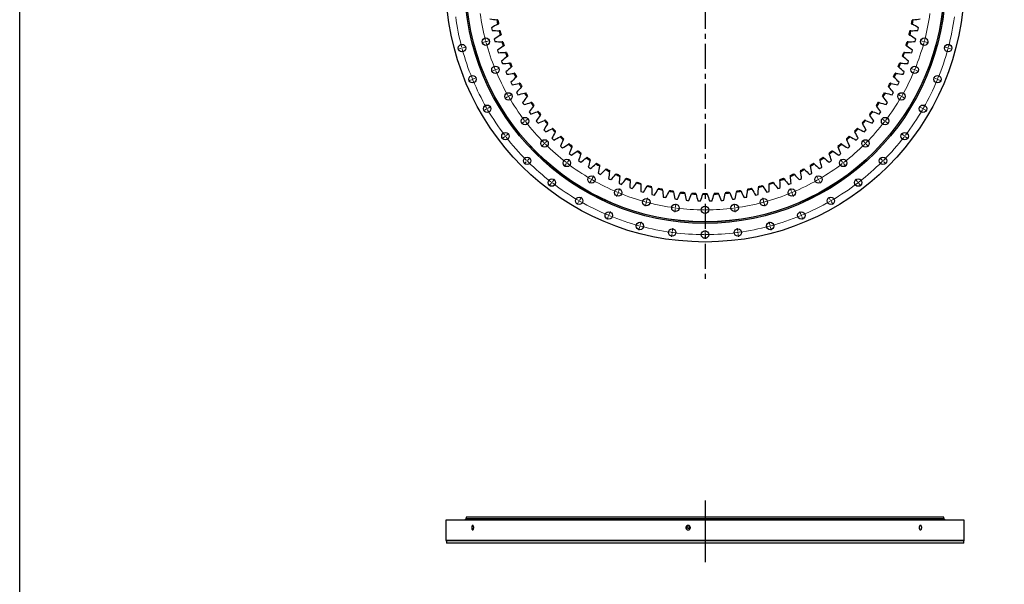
# Model space of a CAD drawing. Header units: millimetres. Extents: x -236 to 12913, y 25865 to 35735.
# Tile 3 of 10: x -236 to 4142, y 30725 to 33235. Entities that reach past the tile are written whole.
import ezdxf

# ---------------------------------------------------------------- set-up
doc = ezdxf.new("R2010")
doc.units = ezdxf.units.MM
doc.header["$LTSCALE"] = 50
doc.linetypes.add('CENTER', pattern=[10.16, 6.35, -1.27, 1.27, -1.27])

msp = doc.modelspace()

# ---------------------------------------------------------------- linework, layer by layer
at = {"linetype": 'CENTER', "ltscale": 0.35}
msp.add_line((2811.4, 34728.1), (2811.4, 32069.5), dxfattribs=at)
at = {"color": 7, "linetype": 'Continuous', "lineweight": 25}
for p, q in [((1862.3, 33199.6), (1863.5, 33193.8)), ((1863.5, 33193.8), (1864.8, 33187.9)), ((3758.1, 33187.9), (3759.3, 33193.8)), ((3759.3, 33193.8), (3760.6, 33199.6)), ((1874.2, 33149.4), (1875.8, 33143.6)), ((1875.8, 33143.6), (1877.4, 33137.8)), ((3745.5, 33137.8), (3747.1, 33143.6)), ((3747.1, 33143.6), (3748.6, 33149.4)), ((1888.8, 33099.8), (1890.7, 33094.2)), ((3732.2, 33094.2), (3734, 33099.8)), ((1890.7, 33094.2), (1892.6, 33088.5)), ((3730.3, 33088.5), (3732.2, 33094.2)), ((1906.1, 33051.2), (1908.2, 33045.6)), ((1908.2, 33045.6), (1910.4, 33040)), ((3712.5, 33040), (3714.7, 33045.6)), ((3714.7, 33045.6), (3716.8, 33051.2)), ((1925.8, 33003.5), (1928.3, 32998)), ((1928.3, 32998), (1930.8, 32992.6)), ((3692.1, 32992.6), (3694.6, 32998)), ((3694.6, 32998), (3697, 33003.5)), ((1948.1, 32956.9), (1950.9, 32951.6)), ((1950.9, 32951.6), (1953.6, 32946.3)), ((3669.2, 32946.3), (3672, 32951.6)), ((3672, 32951.6), (3674.7, 32956.9)), ((1972.9, 32911.6), (1975.9, 32906.4)), ((1975.9, 32906.4), (1978.9, 32901.3)), ((3643.9, 32901.3), (3647, 32906.4)), ((3647, 32906.4), (3650, 32911.6)), ((2000, 32867.6), (2003.3, 32862.7)), ((2003.3, 32862.7), (2006.6, 32857.7)), ((3616.3, 32857.7), (3619.6, 32862.7)), ((3619.6, 32862.7), (3622.9, 32867.6)), ((2029.4, 32825.2), (2033, 32820.4)), ((2033, 32820.4), (2036.5, 32815.6)), ((3586.3, 32815.6), (3589.9, 32820.4)), ((3589.9, 32820.4), (3593.5, 32825.2)), ((2061.1, 32784.4), (2064.8, 32779.8)), ((2064.8, 32779.8), (2068.7, 32775.2)), ((3554.2, 32775.2), (3558, 32779.8)), ((3558, 32779.8), (3561.8, 32784.4)), ((2094.8, 32745.3), (2098.8, 32740.9)), ((2098.8, 32740.9), (2102.9, 32736.6)), ((2130.6, 32708.1), (2134.9, 32703.9)), ((3488, 32703.9), (3492.3, 32708.1)), ((3520, 32736.6), (3524, 32740.9)), ((3524, 32740.9), (3528.1, 32745.3)), ((2134.9, 32703.9), (2139.2, 32699.8)), ((2168.3, 32672.9), (2172.8, 32668.9)), ((2172.8, 32668.9), (2177.3, 32665)), ((3445.6, 32665), (3450.1, 32668.9)), ((3450.1, 32668.9), (3454.6, 32672.9)), ((3483.7, 32699.8), (3488, 32703.9)), ((2207.9, 32639.7), (2212.6, 32636)), ((2212.6, 32636), (2217.3, 32632.3)), ((3405.6, 32632.3), (3410.3, 32636)), ((3410.3, 32636), (3415, 32639.7)), ((2249.1, 32608.6), (2254, 32605.2)), ((2254, 32605.2), (2258.9, 32601.7)), ((2292, 32579.8), (2297, 32576.6)), ((2297, 32576.6), (2302.1, 32573.5)), ((3320.8, 32573.5), (3325.8, 32576.6)), ((3325.8, 32576.6), (3330.9, 32579.8)), ((3364, 32601.7), (3368.9, 32605.2)), ((3368.9, 32605.2), (3373.8, 32608.6)), ((2336.3, 32553.3), (2341.5, 32550.4)), ((2341.5, 32550.4), (2346.7, 32547.5)), ((2382, 32529.2), (2387.3, 32526.6)), ((3235.5, 32526.6), (3240.9, 32529.2)), ((3276.1, 32547.5), (3281.4, 32550.4)), ((3281.4, 32550.4), (3286.6, 32553.3)), ((2387.3, 32526.6), (2392.7, 32524)), ((2428.9, 32507.6), (2434.4, 32505.3)), ((2434.4, 32505.3), (2439.9, 32503)), ((2476.8, 32488.5), (2482.4, 32486.5)), ((2482.4, 32486.5), (2488.1, 32484.5)), ((3134.8, 32484.5), (3140.4, 32486.5)), ((3140.4, 32486.5), (3146, 32488.5)), ((3183, 32503), (3188.5, 32505.3)), ((3188.5, 32505.3), (3194, 32507.6)), ((3230.2, 32524), (3235.5, 32526.6)), ((2525.8, 32472), (2531.5, 32470.2)), ((2531.5, 32470.2), (2537.2, 32468.5)), ((2575.5, 32458.1), (2581.3, 32456.7)), ((2581.3, 32456.7), (2587.1, 32455.3)), ((2625.9, 32446.9), (2631.7, 32445.7)), ((2631.7, 32445.7), (2637.6, 32444.7)), ((2985.3, 32444.7), (2991.1, 32445.7)), ((2991.1, 32445.7), (2997, 32446.9)), ((3035.8, 32455.3), (3041.6, 32456.7)), ((3041.6, 32456.7), (3047.4, 32458.1)), ((3085.7, 32468.5), (3091.4, 32470.2)), ((3091.4, 32470.2), (3097.1, 32472)), ((2676.8, 32438.3), (2682.7, 32437.5)), ((2682.7, 32437.5), (2688.6, 32436.8)), ((2728.1, 32432.5), (2734.1, 32432)), ((2734.1, 32432), (2740, 32431.6)), ((2779.7, 32429.5), (2785.6, 32429.3)), ((2785.6, 32429.3), (2791.6, 32429.2)), ((2831.3, 32429.2), (2837.3, 32429.3)), ((2837.3, 32429.3), (2843.2, 32429.5)), ((2882.9, 32431.6), (2888.8, 32432)), ((2888.8, 32432), (2894.8, 32432.5)), ((2934.2, 32436.8), (2940.2, 32437.5)), ((2940.2, 32437.5), (2946.1, 32438.3)), ((1659.4, 31009.8), (1659.4, 30919.8)), ((3963.4, 31009.8), (1659.4, 31009.8)), ((1748.4, 31015.3), (1742.4, 31009.9)), ((3880.4, 31009.9), (1742.4, 31009.9)), ((3874.4, 31015.3), (1748.4, 31015.3)), ((1748.9, 31023.8), (1748.9, 31015.8)), ((3873.9, 31023.8), (1748.9, 31023.8)), ((3873.9, 31015.8), (1748.9, 31015.8)), ((1748.9, 31009.9), (1748.9, 31009.8)), ((1755.9, 31015.8), (1755.9, 31015.3)), ((3866.9, 31015.3), (3866.9, 31015.8)), ((3873.9, 31015.8), (3873.9, 31023.8)), ((3873.9, 31009.8), (3873.9, 31009.9)), ((3880.4, 31009.9), (3874.4, 31015.3)), ((3963.4, 30919.8), (3963.4, 31009.8)), ((1659.4, 30919.8), (1661.4, 30917.8)), ((3963.4, 30919.8), (1659.4, 30919.8)), ((1661.4, 30917.8), (1661.4, 30907.8)), ((3961.4, 30917.8), (1661.4, 30917.8)), ((3961.4, 30917.8), (3963.4, 30919.8)), ((3961.4, 30907.8), (3961.4, 30917.8)), ((3961.4, 30907.8), (1661.4, 30907.8))]:
    msp.add_line(p, q, dxfattribs=at)
at = {"color": 0, "linetype": 'Continuous', "lineweight": 18}
for p, q in [((1841.7, 33138.9), (1855.2, 33142.5)), ((3781.2, 33138.9), (3767.7, 33142.5)), ((1725.7, 33107.8), (1712.2, 33104.2)), ((1730.6, 33109.1), (1728.2, 33108.5)), ((1730.6, 33109.1), (1733, 33109.8)), ((1735.4, 33110.4), (1748.9, 33114.1)), ((1832, 33136.3), (1818.5, 33132.7)), ((1836.8, 33137.6), (1834.4, 33137)), ((1836.8, 33137.6), (1839.2, 33138.3)), ((3786.1, 33137.6), (3783.6, 33138.3)), ((3786.1, 33137.6), (3788.5, 33137)), ((3790.9, 33136.3), (3804.4, 33132.7)), ((3887.5, 33110.4), (3874, 33114.1)), ((3892.3, 33109.1), (3889.9, 33109.8)), ((3892.3, 33109.1), (3894.7, 33108.5)), ((3897.1, 33107.8), (3910.7, 33104.2)), ((1874.6, 33010.7), (1861.7, 33005.4)), ((1879.2, 33012.6), (1876.9, 33011.7)), ((1879.2, 33012.6), (1881.6, 33013.6)), ((1883.9, 33014.5), (1896.8, 33019.9)), ((3739, 33014.5), (3726.1, 33019.9)), ((3743.6, 33012.6), (3741.3, 33013.6)), ((3743.6, 33012.6), (3745.9, 33011.7)), ((3748.3, 33010.7), (3761.2, 33005.4)), ((1773, 32968.6), (1760.1, 32963.3)), ((1777.6, 32970.5), (1775.3, 32969.6)), ((1777.6, 32970.5), (1779.9, 32971.5)), ((1782.2, 32972.5), (1795.2, 32977.8)), ((3840.6, 32972.5), (3827.7, 32977.8)), ((3845.3, 32970.5), (3843, 32971.5)), ((3845.3, 32970.5), (3847.6, 32969.6)), ((3849.9, 32968.6), (3862.8, 32963.3)), ((1933.3, 32891.8), (1921.2, 32884.8)), ((1937.6, 32894.3), (1935.5, 32893)), ((1937.6, 32894.3), (1939.8, 32895.5)), ((1942, 32896.8), (1954.1, 32903.8)), ((3680.9, 32896.8), (3668.8, 32903.8)), ((3685.3, 32894.3), (3683.1, 32895.5)), ((3685.3, 32894.3), (3687.4, 32893)), ((3689.6, 32891.8), (3701.7, 32884.8)), ((1838, 32836.8), (1825.9, 32829.8)), ((1842.4, 32839.3), (1840.2, 32838)), ((1842.4, 32839.3), (1844.5, 32840.5)), ((1846.7, 32841.8), (1858.8, 32848.8)), ((3776.2, 32841.8), (3764.1, 32848.8)), ((3780.5, 32839.3), (3778.4, 32840.5)), ((3780.5, 32839.3), (3782.7, 32838)), ((3784.9, 32836.8), (3797, 32829.8)), ((2014.9, 32787.6), (2026, 32796.1)), ((3608, 32787.6), (3596.9, 32796.1)), ((2007, 32781.5), (1995.9, 32773)), ((2010.9, 32784.5), (2009, 32783)), ((2010.9, 32784.5), (2012.9, 32786)), ((3611.9, 32784.5), (3610, 32786)), ((3611.9, 32784.5), (3613.9, 32783)), ((3615.9, 32781.5), (3627, 32773)), ((1919.7, 32714.5), (1908.6, 32706)), ((1923.7, 32717.6), (1921.7, 32716)), ((1923.7, 32717.6), (1925.7, 32719.1)), ((1927.6, 32720.6), (1938.8, 32729.1)), ((3695.2, 32720.6), (3684.1, 32729.1)), ((3699.2, 32717.6), (3697.2, 32719.1)), ((3699.2, 32717.6), (3701.2, 32716)), ((3703.2, 32714.5), (3714.3, 32706)), ((2094.4, 32681.8), (2084.5, 32671.9)), ((2098, 32685.3), (2096.2, 32683.5)), ((2098, 32685.3), (2099.7, 32687.1)), ((2101.5, 32688.8), (2111.4, 32698.7)), ((3521.4, 32688.8), (3511.5, 32698.7)), ((3524.9, 32685.3), (3523.1, 32687.1)), ((3524.9, 32685.3), (3526.7, 32683.5)), ((3528.4, 32681.8), (3538.3, 32671.9)), ((2023.7, 32611), (2033.6, 32620.9)), ((3599.2, 32611), (3589.3, 32620.9)), ((2016.7, 32604), (2006.8, 32594.1)), ((2020.2, 32607.5), (2018.4, 32605.7)), ((2020.2, 32607.5), (2022, 32609.3)), ((2194.2, 32594.3), (2185.6, 32583.2)), ((2197.2, 32598.3), (2195.7, 32596.3)), ((2197.2, 32598.3), (2198.7, 32600.3)), ((2200.2, 32602.2), (2208.8, 32613.3)), ((3422.6, 32602.2), (3414.1, 32613.3)), ((3425.7, 32598.3), (3424.2, 32600.3)), ((3425.7, 32598.3), (3427.2, 32596.3)), ((3428.7, 32594.3), (3437.2, 32583.2)), ((3602.7, 32607.5), (3600.9, 32609.3)), ((3602.7, 32607.5), (3604.5, 32605.7)), ((3606.2, 32604), (3616.1, 32594.1)), ((2309.4, 32529.3), (2316.4, 32541.4)), ((3313.4, 32529.3), (3306.4, 32541.4)), ((2127.2, 32507), (2118.7, 32495.9)), ((2130.2, 32511), (2128.7, 32509)), ((2130.2, 32511), (2131.8, 32513)), ((2133.3, 32515), (2141.8, 32526.1)), ((2304.4, 32520.6), (2297.4, 32508.5)), ((2306.9, 32524.9), (2305.7, 32522.8)), ((2306.9, 32524.9), (2308.2, 32527.1)), ((3315.9, 32524.9), (3314.7, 32527.1)), ((3315.9, 32524.9), (3317.2, 32522.8)), ((3318.4, 32520.6), (3325.4, 32508.5)), ((3489.6, 32515), (3481.1, 32526.1)), ((3492.6, 32511), (3491.1, 32513)), ((3492.6, 32511), (3494.2, 32509)), ((3495.7, 32507), (3504.2, 32495.9)), ((2254.4, 32434), (2261.4, 32446.1)), ((2423.4, 32461.9), (2418, 32449)), ((2425.3, 32466.6), (2424.4, 32464.3)), ((2425.3, 32466.6), (2426.3, 32468.9)), ((2427.2, 32471.2), (2432.6, 32484.1)), ((2551.6, 32429), (2555.2, 32442.5)), ((3071.3, 32429), (3067.7, 32442.5)), ((3195.7, 32471.2), (3190.3, 32484.1)), ((3197.6, 32466.6), (3196.6, 32468.9)), ((3197.6, 32466.6), (3198.5, 32464.3)), ((3199.5, 32461.9), (3204.8, 32449)), ((3368.4, 32434), (3361.4, 32446.1)), ((2249.4, 32425.3), (2242.4, 32413.2)), ((2251.9, 32429.7), (2250.7, 32427.5)), ((2251.9, 32429.7), (2253.2, 32431.8)), ((2549, 32419.3), (2545.4, 32405.8)), ((2550.3, 32424.1), (2549.6, 32421.7)), ((2550.3, 32424.1), (2550.9, 32426.6)), ((2679.7, 32398.4), (2679.4, 32395.9)), ((2679.7, 32398.4), (2680.1, 32400.9)), ((2680.4, 32403.4), (2682.2, 32417.2)), ((2811.4, 32394.8), (2811.4, 32408.8)), ((2942.5, 32403.4), (2940.7, 32417.2)), ((2943.1, 32398.4), (2942.8, 32400.9)), ((2943.1, 32398.4), (2943.5, 32395.9)), ((3072.6, 32424.1), (3071.9, 32426.6)), ((3072.6, 32424.1), (3073.2, 32421.7)), ((3073.9, 32419.3), (3077.5, 32405.8)), ((3370.9, 32429.7), (3369.7, 32431.8)), ((3370.9, 32429.7), (3372.2, 32427.5)), ((3373.4, 32425.3), (3380.4, 32413.2)), ((2381.3, 32360.3), (2375.9, 32347.4)), ((2383.2, 32364.9), (2382.3, 32362.6)), ((2383.2, 32364.9), (2384.2, 32367.3)), ((2385.1, 32369.6), (2390.5, 32382.5)), ((2679.1, 32393.4), (2677.3, 32379.6)), ((2811.4, 32389.8), (2811.4, 32392.3)), ((2811.4, 32389.8), (2811.4, 32387.3)), ((2811.4, 32384.8), (2811.4, 32370.8)), ((2943.8, 32393.4), (2945.6, 32379.6)), ((3237.8, 32369.6), (3232.4, 32382.5)), ((3239.7, 32364.9), (3238.7, 32367.3)), ((3239.7, 32364.9), (3240.6, 32362.6)), ((3241.6, 32360.3), (3246.9, 32347.4)), ((2520.5, 32313.1), (2516.9, 32299.5)), ((2521.8, 32317.9), (2521.2, 32315.5)), ((2521.8, 32317.9), (2522.5, 32320.3)), ((2523.1, 32322.7), (2526.7, 32336.2)), ((3099.8, 32322.7), (3096.1, 32336.2)), ((3101.1, 32317.9), (3100.4, 32320.3)), ((3101.1, 32317.9), (3101.7, 32315.5)), ((3102.4, 32313.1), (3106, 32299.5)), ((2664.7, 32284.4), (2662.9, 32270.5)), ((2665.4, 32289.3), (2665.1, 32286.9)), ((2665.4, 32289.3), (2665.7, 32291.8)), ((2666, 32294.3), (2667.9, 32308.2)), ((2811.4, 32284.8), (2811.4, 32298.8)), ((2811.4, 32279.8), (2811.4, 32282.3)), ((2811.4, 32279.8), (2811.4, 32277.3)), ((2811.4, 32274.8), (2811.4, 32260.8)), ((2956.8, 32294.3), (2955, 32308.2)), ((2957.5, 32289.3), (2957.2, 32291.8)), ((2957.5, 32289.3), (2957.8, 32286.9)), ((2958.2, 32284.4), (2960, 32270.5))]:
    msp.add_line(p, q, dxfattribs=at)
at = {"lineweight": 25}
msp.add_line((2811.4, 31097), (2811.4, 30823.5), dxfattribs=at)
msp.add_lwpolyline([(-236, 35734.8), (12913, 35734.8), (12913, 25865.2), (-236, 25865.2)], close=True)
at = {"color": 7, "linetype": 'Continuous', "lineweight": 25}
for centre, radius in [((2811.4, 33398.8), 1152), ((2811.4, 33398.8), 1069), ((2811.4, 33398.8), 1063), ((2811.4, 33398.8), 1062.5), ((1836.8, 33137.6), 16.5), ((3786.1, 33137.6), 16.5), ((1730.6, 33109.1), 16.5), ((3892.3, 33109.1), 16.5), ((1879.2, 33012.6), 16.5), ((3743.6, 33012.6), 16.5), ((1777.6, 32970.5), 16.5), ((3845.3, 32970.5), 16.5), ((1937.6, 32894.3), 16.5), ((3685.3, 32894.3), 16.5), ((1842.4, 32839.3), 16.5), ((3780.5, 32839.3), 16.5), ((2010.9, 32784.5), 16.5), ((3611.9, 32784.5), 16.5), ((1923.7, 32717.6), 16.5), ((3699.2, 32717.6), 16.5), ((2098, 32685.3), 16.5), ((3524.9, 32685.3), 16.5), ((2020.2, 32607.5), 16.5), ((3602.7, 32607.5), 16.5), ((2197.2, 32598.3), 16.5), ((3425.7, 32598.3), 16.5), ((2306.9, 32524.9), 16.5), ((3315.9, 32524.9), 16.5), ((2130.2, 32511), 16.5), ((3492.6, 32511), 16.5), ((2251.9, 32429.7), 16.5), ((2425.3, 32466.6), 16.5), ((3197.6, 32466.6), 16.5), ((3370.9, 32429.7), 16.5), ((2550.3, 32424.1), 16.5), ((2679.7, 32398.4), 16.5), ((2811.4, 32389.8), 16.5), ((2943.1, 32398.4), 16.5), ((3072.6, 32424.1), 16.5), ((2383.2, 32364.9), 16.5), ((3239.7, 32364.9), 16.5), ((2521.8, 32317.9), 16.5), ((3101.1, 32317.9), 16.5), ((2665.4, 32289.3), 16.5), ((2811.4, 32279.8), 16.5), ((2957.5, 32289.3), 16.5), ((2737.1, 30976.8), 4.5)]:
    msp.add_circle(centre, radius, dxfattribs=at)
at = {"color": 0, "linetype": 'Continuous', "lineweight": 18}
for radius, start, end in [(1119, 187.756, 194.744), (1009, 187.7839, 194.7161), (1009, 345.2839, 352.2161), (1119, 345.256, 352.244), (1119, 194.872, 195), (1119, 195, 195.128), (1119, 195.256, 202.244), (1009, 194.858, 195), (1009, 195, 195.142), (1009, 195.2839, 202.2161), (1009, 337.7839, 344.7161), (1009, 344.858, 345), (1009, 345, 345.142), (1119, 337.756, 344.744), (1119, 344.872, 345), (1119, 345, 345.128), (1009, 202.358, 202.5), (1009, 202.5, 202.642), (1009, 337.358, 337.5), (1009, 337.5, 337.642), (1119, 202.372, 202.5), (1119, 202.5, 202.628), (1009, 202.7839, 209.7161), (1009, 330.2839, 337.2161), (1119, 337.372, 337.5), (1119, 337.5, 337.628), (1119, 202.756, 209.744), (1119, 330.256, 337.244), (1009, 209.858, 210), (1009, 210, 210.142), (1009, 210.2839, 217.2161), (1009, 322.7839, 329.7161), (1009, 329.858, 330), (1009, 330, 330.142), (1119, 209.872, 210), (1119, 210, 210.128), (1119, 329.872, 330), (1119, 330, 330.128), (1119, 210.256, 217.244), (1119, 322.756, 329.744), (1009, 217.358, 217.5), (1009, 217.5, 217.642), (1009, 217.7839, 224.7161), (1009, 315.2839, 322.2161), (1009, 322.358, 322.5), (1009, 322.5, 322.642), (1119, 217.372, 217.5), (1119, 217.5, 217.628), (1119, 217.756, 224.744), (1119, 315.256, 322.244), (1119, 322.372, 322.5), (1119, 322.5, 322.628), (1009, 224.858, 225), (1009, 225, 225.142), (1009, 225.2839, 232.2161), (1009, 307.7839, 314.7161), (1009, 314.858, 315), (1009, 315, 315.142), (1119, 224.872, 225), (1119, 225, 225.128), (1119, 225.256, 232.244), (1009, 232.358, 232.5), (1009, 232.5, 232.642), (1009, 232.7839, 239.7161), (1009, 300.2839, 307.2161), (1009, 307.358, 307.5), (1009, 307.5, 307.642), (1119, 307.756, 314.744), (1119, 314.872, 315), (1119, 315, 315.128), (1119, 232.372, 232.5), (1119, 232.5, 232.628), (1119, 232.756, 239.744), (1009, 239.858, 240), (1009, 240, 240.142), (1009, 240.2839, 247.2161), (1009, 292.7839, 299.7161), (1009, 299.858, 300), (1009, 300, 300.142), (1119, 300.256, 307.244), (1119, 307.372, 307.5), (1119, 307.5, 307.628), (1009, 247.358, 247.5), (1009, 247.5, 247.642), (1009, 247.7839, 254.7161), (1009, 285.2839, 292.2161), (1009, 292.358, 292.5), (1009, 292.5, 292.642), (1119, 239.872, 240), (1119, 240, 240.128), (1119, 240.256, 247.244), (1009, 254.858, 255), (1009, 255, 255.142), (1009, 255.2839, 262.2161), (1009, 262.358, 262.5), (1009, 262.5, 262.642), (1009, 262.7839, 269.7161), (1009, 270.2839, 277.2161), (1009, 277.358, 277.5), (1009, 277.5, 277.642), (1009, 277.7839, 284.7161), (1009, 284.858, 285), (1009, 285, 285.142), (1119, 292.756, 299.744), (1119, 299.872, 300), (1119, 300, 300.128), (1119, 247.372, 247.5), (1119, 247.5, 247.628), (1119, 247.756, 254.744), (1009, 269.858, 270), (1009, 270, 270.142), (1119, 285.256, 292.244), (1119, 292.372, 292.5), (1119, 292.5, 292.628), (1119, 254.872, 255), (1119, 255, 255.128), (1119, 255.256, 262.244), (1119, 277.756, 284.744), (1119, 284.872, 285), (1119, 285, 285.128), (1119, 262.372, 262.5), (1119, 262.5, 262.628), (1119, 262.756, 269.744), (1119, 269.872, 270), (1119, 270, 270.128), (1119, 270.256, 277.244), (1119, 277.372, 277.5), (1119, 277.5, 277.628)]:
    msp.add_arc((2811.4, 33398.8), radius, start, end, dxfattribs=at)
at = {"color": 7, "linetype": 'Continuous', "lineweight": 25}
for radius, start, end in [(940, 190.0734, 191.2825), (936, 190.1529, 191.2031), (936, 348.7969, 349.8471), (940, 348.7175, 349.9266), (940, 193.1243, 194.3334), (936, 193.2037, 194.2539), (936, 345.7461, 346.7963), (940, 345.6666, 346.8757), (940, 196.1751, 197.3842), (936, 196.2546, 197.3047), (936, 342.6953, 343.7454), (940, 342.6158, 343.8249), (940, 199.226, 200.4351), (936, 199.3054, 200.3556), (936, 339.6444, 340.6946), (940, 339.5649, 340.774), (940, 202.2768, 203.4859), (936, 202.3563, 203.4064), (936, 336.5936, 337.6437), (940, 336.5141, 337.7232), (940, 205.3277, 206.5368), (936, 205.4071, 206.4573), (936, 333.5427, 334.5929), (940, 333.4632, 334.6723), (940, 208.3785, 209.5876), (936, 208.458, 209.5081), (936, 330.4919, 331.542), (940, 330.4124, 331.6215), (940, 211.4293, 212.6384), (936, 211.5088, 212.559), (936, 327.441, 328.4912), (940, 327.3616, 328.5707), (940, 214.4802, 215.6893), (936, 214.5597, 215.6098), (936, 324.3902, 325.4403), (940, 324.3107, 325.5198), (940, 217.531, 218.7401), (936, 217.6105, 218.6607), (936, 321.3393, 322.3895), (940, 321.2599, 322.469), (940, 220.5819, 221.791), (936, 220.6614, 221.7115), (940, 223.6327, 224.8418), (936, 223.7122, 224.7624), (936, 315.2376, 316.2878), (940, 315.1582, 316.3673), (936, 318.2885, 319.3386), (940, 318.209, 319.4181), (940, 226.6836, 227.8927), (936, 226.763, 227.8132), (936, 312.1868, 313.237), (940, 312.1073, 313.3164), (940, 229.7344, 230.9435), (936, 229.8139, 230.8641), (936, 309.1359, 310.1861), (940, 309.0565, 310.2656), (940, 232.7853, 233.9944), (936, 232.8647, 233.9149), (940, 235.8361, 237.0452), (936, 235.9156, 236.9658), (936, 303.0342, 304.0844), (940, 302.9548, 304.1639), (936, 306.0851, 307.1353), (940, 306.0056, 307.2147), (940, 238.887, 240.0961), (936, 238.9664, 240.0166), (936, 299.9834, 301.0336), (940, 299.9039, 301.113), (940, 241.9378, 243.1469), (936, 242.0173, 243.0675), (940, 244.9887, 246.1978), (936, 245.0681, 246.1183), (936, 248.119, 249.1692), (936, 290.8308, 291.881), (936, 293.8817, 294.9319), (940, 293.8022, 295.0113), (936, 296.9325, 297.9827), (940, 296.8531, 298.0622), (940, 248.0395, 249.2486), (940, 251.0904, 252.2995), (936, 251.1698, 252.22), (940, 254.1412, 255.3503), (936, 254.2207, 255.2708), (936, 257.2715, 258.3217), (936, 281.6783, 282.7285), (940, 284.6497, 285.8588), (936, 284.7292, 285.7793), (940, 287.7005, 288.9096), (936, 287.78, 288.8302), (940, 290.7514, 291.9605), (940, 257.1921, 258.4012), (940, 260.2429, 261.452), (936, 260.3224, 261.3725), (940, 263.2938, 264.5029), (936, 263.3732, 264.4234), (940, 266.3446, 267.5537), (936, 266.4241, 267.4742), (940, 269.3955, 270.6045), (936, 269.4749, 270.5251), (940, 272.4463, 273.6554), (936, 272.5258, 273.5759), (940, 275.4971, 276.7062), (936, 275.5766, 276.6268), (940, 278.548, 279.7571), (936, 278.6275, 279.6776), (940, 281.5988, 282.8079)]:
    msp.add_arc((2811.4, 33398.8), radius, start, end, dxfattribs=at)
for points in [[(1854.9, 33238.6), (1865.3, 33237.2), (1875.6, 33235.8), (1885.9, 33234.3)], [(1890.1, 33233.8), (1888.7, 33234), (1887.3, 33234.2), (1885.9, 33234.3)], [(3737, 33234.3), (3735.6, 33234.2), (3734.2, 33234), (3732.8, 33233.8)], [(3737, 33234.3), (3747.3, 33235.8), (3757.6, 33237.2), (3767.9, 33238.6)], [(1889.6, 33214.9), (1880.5, 33209.8), (1871.4, 33204.7), (1862.3, 33199.6)], [(1864.8, 33187.9), (1875.2, 33187.1), (1885.6, 33186.2), (1896, 33185.3)], [(1889.6, 33214.9), (1890.8, 33215.5), (1892.1, 33216.2), (1893.3, 33216.9)], [(3726.9, 33185.3), (3737.3, 33186.2), (3747.7, 33187.1), (3758.1, 33187.9)], [(3729.6, 33216.9), (3730.8, 33216.2), (3732.1, 33215.5), (3733.3, 33214.9)], [(3760.6, 33199.6), (3751.5, 33204.7), (3742.4, 33209.8), (3733.3, 33214.9)], [(1900.7, 33166.1), (1891.9, 33160.5), (1883.1, 33154.9), (1874.2, 33149.4)], [(1900.2, 33185), (1898.8, 33185.1), (1897.4, 33185.2), (1896, 33185.3)], [(1900.7, 33166.1), (1901.9, 33166.8), (1903.1, 33167.6), (1904.3, 33168.3)], [(3718.6, 33168.3), (3719.8, 33167.6), (3721, 33166.8), (3722.2, 33166.1)], [(3748.6, 33149.4), (3739.8, 33154.9), (3731, 33160.5), (3722.2, 33166.1)], [(3726.9, 33185.3), (3725.5, 33185.2), (3724.1, 33185.1), (3722.7, 33185)], [(1877.4, 33137.8), (1887.8, 33137.5), (1898.2, 33137.2), (1908.7, 33136.9)], [(1914.4, 33117.9), (1905.9, 33111.9), (1897.4, 33105.8), (1888.8, 33099.8)], [(1912.9, 33136.8), (1911.5, 33136.8), (1910.1, 33136.9), (1908.7, 33136.9)], [(1914.4, 33117.9), (1915.5, 33118.7), (1916.7, 33119.5), (1917.8, 33120.3)], [(3705.1, 33120.3), (3706.2, 33119.5), (3707.4, 33118.7), (3708.5, 33117.9)], [(3734, 33099.8), (3725.5, 33105.8), (3717, 33111.9), (3708.5, 33117.9)], [(3714.2, 33136.9), (3712.8, 33136.9), (3711.4, 33136.8), (3710, 33136.8)], [(3714.2, 33136.9), (3724.7, 33137.2), (3735.1, 33137.5), (3745.5, 33137.8)], [(1892.6, 33088.5), (1903, 33088.8), (1913.4, 33089), (1923.9, 33089.2)], [(1930.6, 33070.6), (1922.4, 33064.1), (1914.2, 33057.6), (1906.1, 33051.2)], [(1928.1, 33089.3), (1926.7, 33089.3), (1925.3, 33089.3), (1923.9, 33089.2)], [(1930.6, 33070.6), (1931.7, 33071.4), (1932.8, 33072.3), (1933.9, 33073.2)], [(3689, 33073.2), (3690.1, 33072.3), (3691.2, 33071.4), (3692.3, 33070.6)], [(3716.8, 33051.2), (3708.6, 33057.6), (3700.5, 33064.1), (3692.3, 33070.6)], [(3699, 33089.2), (3697.6, 33089.3), (3696.2, 33089.3), (3694.8, 33089.3)], [(3699, 33089.2), (3709.4, 33089), (3719.9, 33088.8), (3730.3, 33088.5)], [(1910.4, 33040), (1920.8, 33040.8), (1931.2, 33041.6), (1941.6, 33042.4)], [(1949.3, 33024.2), (1941.5, 33017.2), (1933.7, 33010.3), (1925.8, 33003.5)], [(1945.8, 33042.7), (1944.4, 33042.6), (1943, 33042.5), (1941.6, 33042.4)], [(1949.3, 33024.2), (1950.4, 33025.1), (1951.4, 33026), (1952.5, 33026.9)], [(3670.4, 33026.9), (3671.5, 33026), (3672.5, 33025.1), (3673.6, 33024.2)], [(3697, 33003.5), (3689.2, 33010.3), (3681.4, 33017.2), (3673.6, 33024.2)], [(3681.3, 33042.4), (3679.9, 33042.5), (3678.5, 33042.6), (3677.1, 33042.7)], [(3681.3, 33042.4), (3691.7, 33041.6), (3702.1, 33040.8), (3712.5, 33040)], [(1930.8, 32992.6), (1941.1, 32994), (1951.4, 32995.3), (1961.8, 32996.6)], [(1970.5, 32978.8), (1963, 32971.5), (1955.6, 32964.2), (1948.1, 32956.9)], [(1966, 32997.2), (1964.6, 32997), (1963.2, 32996.8), (1961.8, 32996.6)], [(1970.5, 32978.8), (1971.5, 32979.8), (1972.5, 32980.8), (1973.5, 32981.7)], [(3649.4, 32981.7), (3650.4, 32980.8), (3651.4, 32979.8), (3652.4, 32978.8)], [(3674.7, 32956.9), (3667.3, 32964.2), (3659.9, 32971.5), (3652.4, 32978.8)], [(3661.1, 32996.6), (3659.7, 32996.8), (3658.3, 32997), (3656.9, 32997.2)], [(3661.1, 32996.6), (3671.4, 32995.3), (3681.8, 32994), (3692.1, 32992.6)], [(1953.6, 32946.3), (1963.9, 32948.2), (1974.1, 32950.1), (1984.4, 32952)], [(1994, 32934.6), (1987, 32926.9), (1979.9, 32919.2), (1972.9, 32911.6)], [(1988.5, 32952.7), (1987.2, 32952.5), (1985.8, 32952.2), (1984.4, 32952)], [(1994, 32934.6), (1995, 32935.7), (1995.9, 32936.7), (1996.9, 32937.7)], [(3626, 32937.7), (3627, 32936.7), (3627.9, 32935.7), (3628.9, 32934.6)], [(3650, 32911.6), (3643, 32919.2), (3635.9, 32926.9), (3628.9, 32934.6)], [(3638.5, 32952), (3637.1, 32952.2), (3635.7, 32952.5), (3634.3, 32952.7)], [(3638.5, 32952), (3648.7, 32950.1), (3659, 32948.2), (3669.2, 32946.3)], [(1978.9, 32901.3), (1989.1, 32903.7), (1999.2, 32906.2), (2009.4, 32908.6)], [(2019.9, 32891.8), (2013.3, 32883.7), (2006.6, 32875.7), (2000, 32867.6)], [(2013.4, 32909.6), (2012.1, 32909.3), (2010.7, 32908.9), (2009.4, 32908.6)], [(2019.9, 32891.8), (2020.8, 32892.9), (2021.7, 32894), (2022.5, 32895)], [(3600.3, 32895), (3601.2, 32894), (3602.1, 32892.9), (3603, 32891.8)], [(3622.9, 32867.6), (3616.3, 32875.7), (3609.6, 32883.7), (3603, 32891.8)], [(3613.5, 32908.6), (3612.2, 32908.9), (3610.8, 32909.3), (3609.4, 32909.6)], [(3613.5, 32908.6), (3623.7, 32906.2), (3633.8, 32903.7), (3643.9, 32901.3)], [(2006.6, 32857.7), (2016.6, 32860.7), (2026.6, 32863.6), (2036.6, 32866.6)], [(2048, 32850.4), (2041.8, 32842), (2035.6, 32833.6), (2029.4, 32825.2)], [(2040.6, 32867.8), (2039.3, 32867.4), (2037.9, 32867), (2036.6, 32866.6)], [(2048, 32850.4), (2048.8, 32851.5), (2049.6, 32852.6), (2050.5, 32853.8)], [(3572.4, 32853.8), (3573.2, 32852.6), (3574.1, 32851.5), (3574.9, 32850.4)], [(3593.5, 32825.2), (3587.3, 32833.6), (3581.1, 32842), (3574.9, 32850.4)], [(3586.3, 32866.6), (3585, 32867), (3583.6, 32867.4), (3582.3, 32867.8)], [(3586.3, 32866.6), (3596.3, 32863.6), (3606.3, 32860.7), (3616.3, 32857.7)], [(2036.5, 32815.6), (2046.3, 32819.1), (2056.2, 32822.6), (2066, 32826.1)], [(2078.2, 32810.5), (2072.5, 32801.8), (2066.8, 32793.1), (2061.1, 32784.4)], [(2070, 32827.5), (2068.6, 32827.1), (2067.3, 32826.6), (2066, 32826.1)], [(2078.2, 32810.5), (2079, 32811.7), (2079.8, 32812.9), (2080.6, 32814)], [(3542.3, 32814), (3543.1, 32812.9), (3543.9, 32811.7), (3544.6, 32810.5)], [(3561.8, 32784.4), (3556.1, 32793.1), (3550.4, 32801.8), (3544.6, 32810.5)], [(3556.9, 32826.1), (3555.6, 32826.6), (3554.2, 32827.1), (3552.9, 32827.5)], [(3556.9, 32826.1), (3566.7, 32822.6), (3576.5, 32819.1), (3586.3, 32815.6)], [(2068.7, 32775.2), (2078.3, 32779.2), (2087.9, 32783.2), (2097.5, 32787.3)], [(2110.6, 32772.3), (2105.3, 32763.3), (2100.1, 32754.3), (2094.8, 32745.3)], [(2101.4, 32788.9), (2100.1, 32788.3), (2098.8, 32787.8), (2097.5, 32787.3)], [(2102.9, 32736.6), (2112.3, 32741.1), (2121.7, 32745.6), (2131.1, 32750.1)], [(2110.6, 32772.3), (2111.3, 32773.5), (2112, 32774.8), (2112.7, 32776)], [(2134.9, 32752), (2133.6, 32751.3), (2132.4, 32750.7), (2131.1, 32750.1)], [(3491.8, 32750.1), (3490.5, 32750.7), (3489.3, 32751.3), (3488, 32752)], [(3491.8, 32750.1), (3501.2, 32745.6), (3510.6, 32741.1), (3520, 32736.6)], [(3510.2, 32776), (3510.9, 32774.8), (3511.6, 32773.5), (3512.3, 32772.3)], [(3528.1, 32745.3), (3522.8, 32754.3), (3517.5, 32763.3), (3512.3, 32772.3)], [(3525.3, 32787.3), (3524.1, 32787.8), (3522.8, 32788.3), (3521.5, 32788.9)], [(3525.3, 32787.3), (3535, 32783.2), (3544.6, 32779.2), (3554.2, 32775.2)], [(2144.9, 32735.9), (2140.2, 32726.6), (2135.4, 32717.4), (2130.6, 32708.1)], [(2139.2, 32699.8), (2148.3, 32704.8), (2157.4, 32709.8), (2166.6, 32714.8)], [(2144.9, 32735.9), (2145.6, 32737.2), (2146.2, 32738.4), (2146.9, 32739.7)], [(2170.3, 32716.9), (2169, 32716.2), (2167.8, 32715.5), (2166.6, 32714.8)], [(2181.2, 32701.4), (2181.7, 32702.7), (2182.3, 32703.9), (2182.9, 32705.2)], [(3440, 32705.2), (3440.6, 32703.9), (3441.2, 32702.7), (3441.7, 32701.4)], [(3456.3, 32714.8), (3455.1, 32715.5), (3453.8, 32716.2), (3452.6, 32716.9)], [(3456.3, 32714.8), (3465.5, 32709.8), (3474.6, 32704.8), (3483.7, 32699.8)], [(3476, 32739.7), (3476.7, 32738.4), (3477.3, 32737.2), (3478, 32735.9)], [(3492.3, 32708.1), (3487.5, 32717.4), (3482.7, 32726.6), (3478, 32735.9)], [(2181.2, 32701.4), (2176.9, 32691.9), (2172.6, 32682.4), (2168.3, 32672.9)], [(2177.3, 32665), (2186.2, 32670.5), (2195, 32676), (2203.9, 32681.5)], [(2207.5, 32683.7), (2206.3, 32683), (2205.1, 32682.2), (2203.9, 32681.5)], [(2219.2, 32668.8), (2215.4, 32659.1), (2211.6, 32649.4), (2207.9, 32639.7)], [(2219.2, 32668.8), (2219.7, 32670.1), (2220.2, 32671.4), (2220.7, 32672.8)], [(3402.2, 32672.8), (3402.7, 32671.4), (3403.2, 32670.1), (3403.7, 32668.8)], [(3415, 32639.7), (3411.2, 32649.4), (3407.5, 32659.1), (3403.7, 32668.8)], [(3419, 32681.5), (3417.8, 32682.2), (3416.6, 32683), (3415.4, 32683.7)], [(3419, 32681.5), (3427.9, 32676), (3436.7, 32670.5), (3445.6, 32665)], [(3454.6, 32672.9), (3450.3, 32682.4), (3446, 32691.9), (3441.7, 32701.4)], [(2217.3, 32632.3), (2225.8, 32638.2), (2234.4, 32644.2), (2242.9, 32650.2)], [(2246.4, 32652.6), (2245.2, 32651.8), (2244.1, 32651), (2242.9, 32650.2)], [(2258.8, 32638.3), (2255.6, 32628.4), (2252.4, 32618.5), (2249.1, 32608.6)], [(2258.8, 32638.3), (2259.3, 32639.7), (2259.7, 32641), (2260.2, 32642.3)], [(2258.9, 32601.7), (2267.1, 32608.2), (2275.3, 32614.6), (2283.6, 32621)], [(2286.9, 32623.6), (2285.8, 32622.7), (2284.7, 32621.8), (2283.6, 32621)], [(3339.3, 32621), (3338.2, 32621.8), (3337.1, 32622.7), (3336, 32623.6)], [(3339.3, 32621), (3347.5, 32614.6), (3355.8, 32608.2), (3364, 32601.7)], [(3362.7, 32642.3), (3363.2, 32641), (3363.6, 32639.7), (3364, 32638.3)], [(3373.8, 32608.6), (3370.5, 32618.5), (3367.3, 32628.4), (3364, 32638.3)], [(3380, 32650.2), (3378.8, 32651), (3377.7, 32651.8), (3376.5, 32652.6)], [(3380, 32650.2), (3388.5, 32644.2), (3397.1, 32638.2), (3405.6, 32632.3)], [(2300.1, 32610), (2297.4, 32599.9), (2294.7, 32589.9), (2292, 32579.8)], [(2300.1, 32610), (2300.5, 32611.4), (2300.8, 32612.7), (2301.2, 32614.1)], [(2302.1, 32573.5), (2310, 32580.3), (2317.8, 32587.1), (2325.7, 32594)], [(2328.9, 32596.7), (2327.8, 32595.8), (2326.8, 32594.9), (2325.7, 32594)], [(2342.8, 32583.9), (2340.6, 32573.7), (2338.5, 32563.5), (2336.3, 32553.3)], [(2342.8, 32583.9), (2343.1, 32585.3), (2343.4, 32586.7), (2343.7, 32588)], [(3279.2, 32588), (3279.5, 32586.7), (3279.8, 32585.3), (3280.1, 32583.9)], [(3286.6, 32553.3), (3284.4, 32563.5), (3282.2, 32573.7), (3280.1, 32583.9)], [(3297.2, 32594), (3296.1, 32594.9), (3295, 32595.8), (3294, 32596.7)], [(3297.2, 32594), (3305.1, 32587.1), (3312.9, 32580.3), (3320.8, 32573.5)], [(3321.7, 32614.1), (3322.1, 32612.7), (3322.4, 32611.4), (3322.8, 32610)], [(3330.9, 32579.8), (3328.2, 32589.9), (3325.5, 32599.9), (3322.8, 32610)], [(2346.7, 32547.5), (2354.2, 32554.8), (2361.7, 32562), (2369.2, 32569.3)], [(2372.3, 32572.2), (2371.3, 32571.2), (2370.2, 32570.2), (2369.2, 32569.3)], [(2386.8, 32560.1), (2385.2, 32549.8), (2383.6, 32539.5), (2382, 32529.2)], [(2386.8, 32560.1), (2387.1, 32561.5), (2387.3, 32562.9), (2387.5, 32564.3)], [(2392.7, 32524), (2399.8, 32531.6), (2406.9, 32539.3), (2414, 32546.9)], [(2416.9, 32550), (2415.9, 32549), (2415, 32547.9), (2414, 32546.9)], [(2432.1, 32538.7), (2431, 32528.3), (2429.9, 32518), (2428.9, 32507.6)], [(2432.1, 32538.7), (2432.2, 32540.1), (2432.4, 32541.5), (2432.5, 32542.9)], [(2462.6, 32530.2), (2461.7, 32529.1), (2460.8, 32528), (2459.9, 32527)], [(3163, 32527), (3162.1, 32528), (3161.2, 32529.1), (3160.3, 32530.2)], [(3190.4, 32542.9), (3190.5, 32541.5), (3190.7, 32540.1), (3190.8, 32538.7)], [(3194, 32507.6), (3192.9, 32518), (3191.9, 32528.3), (3190.8, 32538.7)], [(3208.9, 32546.9), (3207.9, 32547.9), (3207, 32549), (3206, 32550)], [(3208.9, 32546.9), (3216, 32539.3), (3223.1, 32531.6), (3230.2, 32524)], [(3235.4, 32564.3), (3235.6, 32562.9), (3235.8, 32561.5), (3236, 32560.1)], [(3240.9, 32529.2), (3239.3, 32539.5), (3237.7, 32549.8), (3236, 32560.1)], [(3253.6, 32569.3), (3252.6, 32570.2), (3251.6, 32571.2), (3250.6, 32572.2)], [(3253.6, 32569.3), (3261.2, 32562), (3268.7, 32554.8), (3276.1, 32547.5)], [(2439.9, 32503), (2446.5, 32511), (2453.2, 32519), (2459.9, 32527)], [(2478.4, 32519.7), (2477.9, 32509.3), (2477.4, 32498.9), (2476.8, 32488.5)], [(2478.4, 32519.7), (2478.5, 32521.1), (2478.5, 32522.5), (2478.6, 32523.9)], [(2488.1, 32484.5), (2494.3, 32492.8), (2500.5, 32501.1), (2506.8, 32509.5)], [(2509.3, 32512.9), (2508.5, 32511.7), (2507.7, 32510.6), (2506.8, 32509.5)], [(2525.6, 32503.3), (2525.6, 32504.7), (2525.6, 32506.1), (2525.6, 32507.5)], [(2525.6, 32503.3), (2525.7, 32492.8), (2525.7, 32482.4), (2525.8, 32472)], [(2537.2, 32468.5), (2543, 32477.2), (2548.8, 32485.9), (2554.6, 32494.5)], [(2556.9, 32498), (2556.1, 32496.9), (2555.4, 32495.7), (2554.6, 32494.5)], [(2573.7, 32489.3), (2573.6, 32490.7), (2573.5, 32492.1), (2573.5, 32493.5)], [(2573.7, 32489.3), (2574.3, 32478.9), (2574.9, 32468.5), (2575.5, 32458.1)], [(2605.2, 32485.8), (2604.5, 32484.6), (2603.8, 32483.4), (2603.1, 32482.2)], [(3019.8, 32482.2), (3019.1, 32483.4), (3018.4, 32484.6), (3017.7, 32485.8)], [(3047.4, 32458.1), (3048, 32468.5), (3048.6, 32478.9), (3049.2, 32489.3)], [(3049.4, 32493.5), (3049.3, 32492.1), (3049.3, 32490.7), (3049.2, 32489.3)], [(3068.3, 32494.5), (3067.5, 32495.7), (3066.8, 32496.9), (3066, 32498)], [(3068.3, 32494.5), (3074.1, 32485.9), (3079.9, 32477.2), (3085.7, 32468.5)], [(3097.1, 32472), (3097.2, 32482.4), (3097.2, 32492.8), (3097.2, 32503.3)], [(3097.3, 32507.5), (3097.3, 32506.1), (3097.2, 32504.7), (3097.2, 32503.3)], [(3116.1, 32509.5), (3115.2, 32510.6), (3114.4, 32511.7), (3113.5, 32512.9)], [(3116.1, 32509.5), (3122.3, 32501.1), (3128.6, 32492.8), (3134.8, 32484.5)], [(3144.3, 32523.9), (3144.4, 32522.5), (3144.4, 32521.1), (3144.5, 32519.7)], [(3146, 32488.5), (3145.5, 32498.9), (3145, 32509.3), (3144.5, 32519.7)], [(3163, 32527), (3169.7, 32519), (3176.4, 32511), (3183, 32503)], [(2587.1, 32455.3), (2592.4, 32464.2), (2597.7, 32473.2), (2603.1, 32482.2)], [(2622.4, 32478), (2622.3, 32479.4), (2622.1, 32480.7), (2622, 32482.1)], [(2622.4, 32478), (2623.6, 32467.6), (2624.8, 32457.2), (2625.9, 32446.9)], [(2637.6, 32444.7), (2642.4, 32453.9), (2647.3, 32463.1), (2652.1, 32472.4)], [(2654.1, 32476.1), (2653.4, 32474.8), (2652.8, 32473.6), (2652.1, 32472.4)], [(2671.7, 32469.2), (2671.5, 32470.6), (2671.3, 32472), (2671, 32473.4)], [(2671.7, 32469.2), (2673.4, 32458.9), (2675.1, 32448.6), (2676.8, 32438.3)], [(2688.6, 32436.8), (2693, 32446.2), (2697.3, 32455.7), (2701.7, 32465.2)], [(2703.4, 32469), (2702.8, 32467.7), (2702.3, 32466.5), (2701.7, 32465.2)], [(2721.4, 32463.1), (2721.1, 32464.5), (2720.8, 32465.8), (2720.5, 32467.2)], [(2721.4, 32463.1), (2723.6, 32452.9), (2725.9, 32442.7), (2728.1, 32432.5)], [(2740, 32431.6), (2743.8, 32441.3), (2747.7, 32451), (2751.5, 32460.7)], [(2753.1, 32464.6), (2752.5, 32463.3), (2752, 32462), (2751.5, 32460.7)], [(2771.3, 32459.6), (2770.9, 32461), (2770.6, 32462.3), (2770.2, 32463.7)], [(2771.3, 32459.6), (2774.1, 32449.6), (2776.9, 32439.5), (2779.7, 32429.5)], [(2791.6, 32429.2), (2794.9, 32439), (2798.2, 32448.9), (2801.5, 32458.8)], [(2802.9, 32462.8), (2802.4, 32461.5), (2802, 32460.1), (2801.5, 32458.8)], [(2821.4, 32458.8), (2820.9, 32460.1), (2820.5, 32461.5), (2820, 32462.8)], [(2821.4, 32458.8), (2824.7, 32448.9), (2828, 32439), (2831.3, 32429.2)], [(2843.2, 32429.5), (2846, 32439.5), (2848.8, 32449.6), (2851.6, 32459.6)], [(2852.7, 32463.7), (2852.3, 32462.3), (2851.9, 32461), (2851.6, 32459.6)], [(2871.4, 32460.7), (2870.9, 32462), (2870.3, 32463.3), (2869.8, 32464.6)], [(2871.4, 32460.7), (2875.2, 32451), (2879, 32441.3), (2882.9, 32431.6)], [(2894.8, 32432.5), (2897, 32442.7), (2899.2, 32452.9), (2901.5, 32463.1)], [(2902.4, 32467.2), (2902.1, 32465.8), (2901.8, 32464.5), (2901.5, 32463.1)], [(2921.2, 32465.2), (2920.6, 32466.5), (2920, 32467.7), (2919.5, 32469)], [(2921.2, 32465.2), (2925.6, 32455.7), (2929.9, 32446.2), (2934.2, 32436.8)], [(2946.1, 32438.3), (2947.8, 32448.6), (2949.5, 32458.9), (2951.2, 32469.2)], [(2951.8, 32473.4), (2951.6, 32472), (2951.4, 32470.6), (2951.2, 32469.2)], [(2970.7, 32472.4), (2970.1, 32473.6), (2969.4, 32474.8), (2968.8, 32476.1)], [(2970.7, 32472.4), (2975.6, 32463.1), (2980.4, 32453.9), (2985.3, 32444.7)], [(2997, 32446.9), (2998.1, 32457.2), (2999.3, 32467.6), (3000.4, 32478)], [(3000.9, 32482.1), (3000.7, 32480.7), (3000.6, 32479.4), (3000.4, 32478)], [(3019.8, 32482.2), (3025.2, 32473.2), (3030.5, 32464.2), (3035.8, 32455.3)]]:
    msp.add_open_spline(points, degree=3, dxfattribs=at)
for points in [[(1782.7, 30976.8), (1782.7, 30976.1), (1782.7, 30975.5), (1782.6, 30974.5), (1782.6, 30974.2), (1782.5, 30973.6), (1782.4, 30973.3), (1782.3, 30972.4), (1782.1, 30971.8), (1781.9, 30971), (1781.8, 30970.7), (1781.6, 30970.2), (1781.5, 30970), (1781.2, 30969.3), (1781, 30968.9), (1780.6, 30968.3), (1780.5, 30968.1), (1780.2, 30967.8), (1779.9, 30967.5), (1779.7, 30967.3), (1779.4, 30967.1), (1779.3, 30967.1), (1778.8, 30966.9), (1778.5, 30966.8), (1778.1, 30966.8), (1778, 30966.8), (1777.7, 30966.9), (1777.5, 30966.9), (1777.1, 30967.1), (1776.8, 30967.3), (1776.4, 30967.7), (1776.3, 30967.8), (1776, 30968.1), (1775.9, 30968.3), (1775.6, 30968.8), (1775.3, 30969.3), (1774.9, 30970.2), (1774.8, 30970.7), (1774.5, 30971.5), (1774.4, 30971.8), (1774.3, 30972.4), (1774.2, 30972.7), (1774.1, 30973.6), (1774, 30974.2), (1773.9, 30975.5), (1773.9, 30976.1), (1773.9, 30977.4), (1773.9, 30978.1), (1774, 30979.1), (1774, 30979.4), (1774.1, 30980), (1774.2, 30980.6), (1774.3, 30981.2), (1774.4, 30981.8), (1774.5, 30982.1), (1774.8, 30982.9), (1774.9, 30983.4), (1775.2, 30984.1), (1775.3, 30984.3), (1775.6, 30984.7), (1775.7, 30984.9), (1776, 30985.5), (1776.3, 30985.8), (1776.7, 30986.2), (1776.8, 30986.3), (1777.1, 30986.5), (1777.2, 30986.5), (1777.7, 30986.7), (1777.9, 30986.8), (1778.5, 30986.8), (1778.8, 30986.7), (1779.2, 30986.5), (1779.4, 30986.5), (1779.7, 30986.3), (1779.8, 30986.2), (1780.2, 30985.8), (1780.5, 30985.5), (1781, 30984.8), (1781.2, 30984.3), (1781.6, 30983.4), (1781.8, 30982.9), (1782, 30982.1), (1782.1, 30981.8), (1782.2, 30981.2), (1782.3, 30980.9), (1782.5, 30980), (1782.6, 30979.4), (1782.7, 30978.1), (1782.7, 30977.5), (1782.7, 30976.8)], [(2746.1, 30976.8), (2746.1, 30976.1), (2746, 30975.5), (2745.8, 30974.5), (2745.7, 30974.2), (2745.6, 30973.6), (2745.4, 30973.3), (2745.1, 30972.4), (2744.8, 30971.8), (2744.2, 30971), (2744, 30970.7), (2743.6, 30970.2), (2743.4, 30970), (2742.7, 30969.3), (2742.2, 30968.9), (2741.4, 30968.3), (2741.1, 30968.1), (2740.5, 30967.8), (2739.9, 30967.5), (2739.3, 30967.3), (2738.7, 30967.1), (2738.4, 30967.1), (2737.4, 30966.9), (2736.8, 30966.8), (2735.8, 30966.8), (2735.5, 30966.8), (2734.8, 30966.9), (2734.5, 30966.9), (2733.5, 30967.1), (2732.9, 30967.3), (2732, 30967.7), (2731.7, 30967.8), (2731.1, 30968.1), (2730.8, 30968.3), (2730, 30968.8), (2729.5, 30969.3), (2728.6, 30970.2), (2728.2, 30970.7), (2727.6, 30971.5), (2727.5, 30971.8), (2727.1, 30972.4), (2727, 30972.7), (2726.6, 30973.6), (2726.4, 30974.2), (2726.2, 30975.5), (2726.1, 30976.1), (2726.1, 30977.4), (2726.2, 30978.1), (2726.4, 30979.1), (2726.5, 30979.4), (2726.6, 30980), (2726.9, 30980.6), (2727.1, 30981.2), (2727.4, 30981.8), (2727.6, 30982.1), (2728.2, 30982.9), (2728.6, 30983.4), (2729.3, 30984.1), (2729.5, 30984.3), (2730, 30984.7), (2730.3, 30984.9), (2731.1, 30985.5), (2731.7, 30985.8), (2732.6, 30986.2), (2732.9, 30986.3), (2733.5, 30986.5), (2733.8, 30986.5), (2734.8, 30986.7), (2735.4, 30986.8), (2736.7, 30986.8), (2737.4, 30986.7), (2738.4, 30986.5), (2738.7, 30986.5), (2739.3, 30986.3), (2739.6, 30986.2), (2740.5, 30985.8), (2741.1, 30985.5), (2742.2, 30984.8), (2742.7, 30984.3), (2743.6, 30983.4), (2744, 30982.9), (2744.6, 30982.1), (2744.7, 30981.8), (2745, 30981.2), (2745.2, 30980.9), (2745.6, 30980), (2745.8, 30979.4), (2746, 30978.1), (2746.1, 30977.5), (2746.1, 30976.8)], [(3774.8, 30976.8), (3774.8, 30976.1), (3774.8, 30975.5), (3774.7, 30974.5), (3774.6, 30974.2), (3774.5, 30973.6), (3774.5, 30973.3), (3774.3, 30972.4), (3774.1, 30971.8), (3773.8, 30971), (3773.7, 30970.7), (3773.5, 30970.2), (3773.3, 30970), (3773, 30969.3), (3772.7, 30968.9), (3772.2, 30968.3), (3772.1, 30968.1), (3771.7, 30967.8), (3771.4, 30967.5), (3771.1, 30967.3), (3770.7, 30967.1), (3770.6, 30967.1), (3770, 30966.9), (3769.7, 30966.8), (3769.1, 30966.8), (3768.9, 30966.8), (3768.6, 30966.9), (3768.4, 30966.9), (3767.9, 30967.1), (3767.5, 30967.3), (3767, 30967.7), (3766.8, 30967.8), (3766.5, 30968.1), (3766.3, 30968.3), (3765.9, 30968.8), (3765.6, 30969.3), (3765.1, 30970.2), (3764.9, 30970.7), (3764.6, 30971.5), (3764.5, 30971.8), (3764.3, 30972.4), (3764.2, 30972.7), (3764, 30973.6), (3763.9, 30974.2), (3763.7, 30975.5), (3763.7, 30976.1), (3763.7, 30977.4), (3763.7, 30978.1), (3763.8, 30979.1), (3763.9, 30979.4), (3764, 30980), (3764.1, 30980.6), (3764.3, 30981.2), (3764.5, 30981.8), (3764.5, 30982.1), (3764.9, 30982.9), (3765.1, 30983.4), (3765.5, 30984.1), (3765.6, 30984.3), (3765.9, 30984.7), (3766, 30984.9), (3766.5, 30985.5), (3766.8, 30985.8), (3767.3, 30986.2), (3767.5, 30986.3), (3767.9, 30986.5), (3768, 30986.5), (3768.6, 30986.7), (3768.9, 30986.8), (3769.7, 30986.8), (3770, 30986.7), (3770.5, 30986.5), (3770.7, 30986.5), (3771.1, 30986.3), (3771.2, 30986.2), (3771.7, 30985.8), (3772.1, 30985.5), (3772.7, 30984.8), (3772.9, 30984.3), (3773.5, 30983.4), (3773.7, 30982.9), (3774, 30982.1), (3774.1, 30981.8), (3774.2, 30981.2), (3774.3, 30980.9), (3774.5, 30980), (3774.6, 30979.4), (3774.8, 30978.1), (3774.8, 30977.5), (3774.8, 30976.8)]]:
    msp.add_open_spline(points, degree=3, knots=[0, 0, 0, 0, 0.03125, 0.03125, 0.046875, 0.046875, 0.0625, 0.0625, 0.09375, 0.09375, 0.109375, 0.109375, 0.125, 0.125, 0.15625, 0.15625, 0.171875, 0.171875, 0.1875, 0.203125, 0.203125, 0.21875, 0.21875, 0.25, 0.25, 0.265625, 0.265625, 0.28125, 0.28125, 0.3125, 0.3125, 0.328125, 0.328125, 0.34375, 0.34375, 0.375, 0.375, 0.40625, 0.40625, 0.421875, 0.421875, 0.4375, 0.4375, 0.46875, 0.46875, 0.5, 0.5, 0.53125, 0.53125, 0.546875, 0.546875, 0.5625, 0.578125, 0.578125, 0.59375, 0.59375, 0.625, 0.625, 0.640625, 0.640625, 0.65625, 0.65625, 0.6875, 0.6875, 0.703125, 0.703125, 0.71875, 0.71875, 0.75, 0.75, 0.78125, 0.78125, 0.796875, 0.796875, 0.8125, 0.8125, 0.84375, 0.84375, 0.875, 0.875, 0.90625, 0.90625, 0.921875, 0.921875, 0.9375, 0.9375, 0.96875, 0.96875, 1, 1, 1, 1], dxfattribs=at)

doc.saveas('drawing.dxf')
